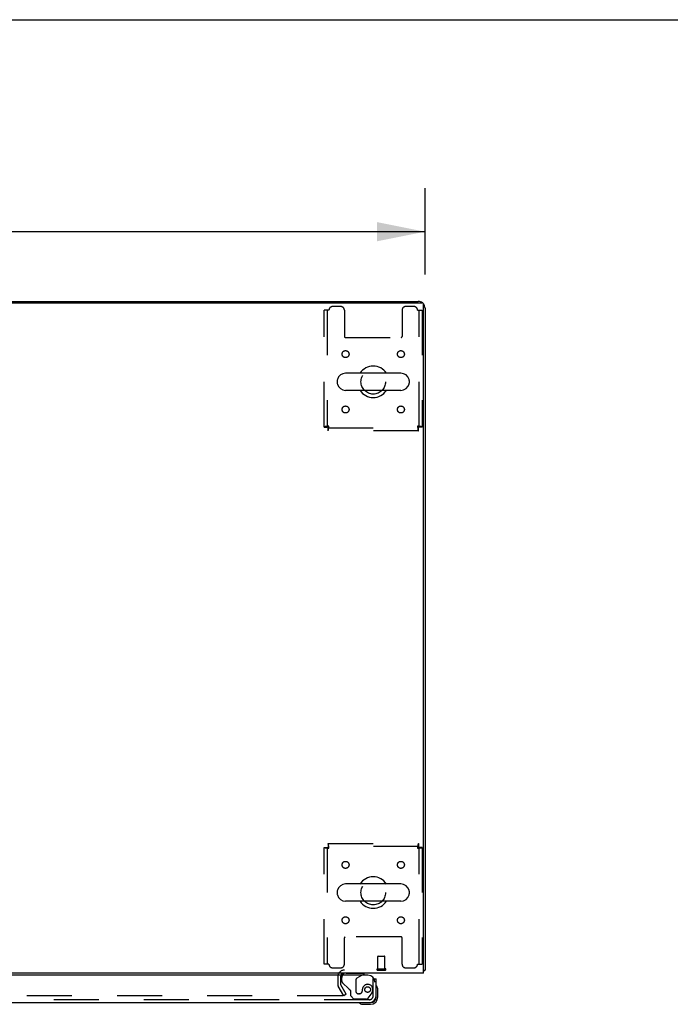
# Model space of a CAD drawing. Header units: inches. Extents: x 0 to 293, y 0 to 190.
# Tile 77 of 84: x 123 to 147, y 154 to 190. Entities that reach past the tile are written whole.
import ezdxf

# ---------------------------------------------------------------- set-up
doc = ezdxf.new("R2010")
doc.units = ezdxf.units.IN
doc.header["$LTSCALE"] = 16.12069
doc.header["$MEASUREMENT"] = 0
doc.linetypes.add('HIDDEN', pattern=[0.2, 0.1, -0.1])
doc.layers.get('0').update_dxf_attribs({"linetype": 'CONTINUOUS'})
for name, color, linetype in [('DEFAULT_2', 8, 'HIDDEN'), ('DIMENSIONS', 7, 'CONTINUOUS'), ('RIGHTHAND_DOOR_ASSEMBLY', 7, 'CONTINUOUS')]:
    doc.layers.add(name, color=color, linetype=linetype)
doc.styles.get("Standard").update_dxf_attribs({"font": 'arial.ttf'})
doc.dimstyles.new('DIMSTYLE_1', dxfattribs={"dimtxt": 1.293103, "dimasz": 1.724138, "dimexe": 0.09, "dimexo": 0.07, "dimgap": 0.0375, "dimtad": 0, "dimtih": 1, "dimtoh": 1, "dimzin": 4, "dimdsep": 46, "dimtxsty": 'Standard', "dimblk": '_FILLED', "dimblk1": '_FILLED', "dimblk2": '_FILLED', "dimcen": 0.09, "dimadec": 3, "dimazin": 1, "dimtfac": 1, "dimtdec": 3, "dimtofl": 0, "dimtmove": 0, "dimatfit": 3, "dimldrblk": '_FILLED', "dimfxl": 0, "dimtolj": 1, "dimtzin": 4, "dimarcsym": 0})

# ---------------------------------------------------------------- blocks, each defined once
blk = doc.blocks.new('_FILLED')
at = {"color": 0, "linetype": 'ByBlock'}
blk.add_solid([(0, 0), (-1, 0.2), (-1, -0.2)], dxfattribs=at)
blk = doc.blocks.new('*D1')
at = {"layer": 'DIMENSIONS', "color": 2, "linetype": 'Continuous'}
for p, q in [((60.031, 180.552), (60.031, 183.631)), ((137.781, 180.552), (137.781, 183.631)), ((60.031, 182.08), (96, 182.08)), ((137.781, 182.08), (101.811, 182.08))]:
    blk.add_line(p, q, dxfattribs=at)
at = {"layer": 'DIMENSIONS', "color": 2, "linetype": 'Continuous', "xscale": 1.724137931, "yscale": 1.724137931, "zscale": 1.724137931, "rotation": 180}
blk.add_blockref('_FILLED', (60.031, 182.08), dxfattribs=at)
at = {"layer": 'DIMENSIONS', "color": 2, "linetype": 'Continuous', "xscale": 1.724137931, "yscale": 1.724137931, "zscale": 1.724137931}
blk.add_blockref('_FILLED', (137.781, 182.08), dxfattribs=at)
at = {"layer": 'DIMENSIONS', "color": 2, "linetype": 'Continuous', "insert": (98.906, 182.726), "char_height": 1.2931, "width": 4.51865, "attachment_point": 2, "line_spacing_factor": 0.9}
blk.add_mtext('77.75', dxfattribs=at)

msp = doc.modelspace()

# ---------------------------------------------------------------- linework, layer by layer
at = {"color": 7, "linetype": 'Continuous'}
for p, q in [((0, 189.655), (293.103, 189.655)), ((67.531, 179.591), (130.281, 179.591)), ((130.281, 179.591), (130.281, 179.539)), ((136.914, 177.022), (134.939, 177.022)), ((134.639, 176.76), (134.639, 176.672)), ((137.214, 176.76), (137.214, 176.672)), ((136.914, 176.41), (134.939, 176.41)), ((136.914, 158.772), (134.939, 158.772)), ((134.639, 158.51), (134.639, 158.422)), ((137.214, 158.51), (137.214, 158.422)), ((136.914, 158.16), (134.939, 158.16)), ((137.729, 155.695), (137.781, 155.695))]:
    msp.add_line(p, q, dxfattribs=at)
at = {"color": 3, "linetype": 'Continuous'}
for p, q in [((60.143, 179.539), (137.669, 179.539)), ((130.281, 179.591), (137.534, 179.591)), ((137.729, 155.591), (137.729, 179.479)), ((137.781, 179.345), (137.781, 155.695)), ((137.729, 155.591), (60.083, 155.591))]:
    msp.add_line(p, q, dxfattribs=at)
for points in [[(137.729, 155.675), (137.729, 155.675), (137.733, 155.677), (137.737, 155.678), (137.741, 155.679), (137.745, 155.679)], [(137.745, 155.679), (137.753, 155.681), (137.757, 155.682), (137.76, 155.682), (137.763, 155.683), (137.766, 155.684), (137.769, 155.685), (137.771, 155.686), (137.774, 155.687), (137.776, 155.688), (137.777, 155.689), (137.778, 155.69), (137.779, 155.691), (137.78, 155.692), (137.78, 155.694), (137.781, 155.695)]]:
    msp.add_lwpolyline(points, dxfattribs=at)
for centre, radius, start, end in [((137.534, 179.345), 0.246, 50.5601, 90), ((137.669, 179.479), 0.06, 0, 90), ((137.534, 179.345), 0.246, 0, 39.4399), ((134.902, 155.449), 0.142, 90, 153.5334)]:
    msp.add_arc(centre, radius, start, end, dxfattribs=at)
at = {"color": 7, "linetype": 'Continuous'}
for centre, radius, start, end in [((134.939, 176.716), 0.306, 90, 164.3697), ((135.927, 176.716), 0.562, 32.9567, 147.0433), ((136.914, 176.716), 0.306, 15.6303, 90), ((134.783, 176.76), 0.144, 164.3697, 180), ((134.783, 176.672), 0.144, 180, 195.6303), ((134.939, 176.716), 0.306, 195.6303, 270), ((136.914, 176.716), 0.306, 270, 344.3697), ((137.07, 176.76), 0.144, 0, 15.6303), ((137.07, 176.672), 0.144, 344.3697, 360), ((135.927, 176.716), 0.562, 212.956, 327.044), ((135.927, 158.466), 0.562, 32.9567, 147.0433), ((134.939, 158.466), 0.306, 90, 164.3697), ((136.914, 158.466), 0.306, 15.6303, 90), ((134.783, 158.51), 0.144, 164.3697, 180), ((134.783, 158.422), 0.144, 180, 195.6303), ((134.939, 158.466), 0.306, 195.6303, 270), ((136.914, 158.466), 0.306, 270, 344.3697), ((137.07, 158.51), 0.144, 0, 15.6303), ((137.07, 158.422), 0.144, 344.3697, 360), ((135.927, 158.466), 0.562, 212.956, 327.044)]:
    msp.add_arc(centre, radius, start, end, dxfattribs=at)
at = {"layer": 'DEFAULT_2', "color": 8, "linetype": 'HIDDEN'}
for p, q in [((134.344, 179.279), (134.177, 179.279)), ((134.177, 175.1), (134.177, 179.279)), ((134.281, 179.279), (134.281, 175.1)), ((134.77, 179.404), (134.469, 179.404)), ((134.895, 179.279), (134.895, 178.334)), ((136.958, 179.279), (136.958, 178.334)), ((137.385, 179.404), (137.083, 179.404)), ((137.51, 179.279), (137.677, 179.279)), ((137.573, 175.1), (137.573, 179.279)), ((137.677, 179.279), (137.677, 175.1)), ((134.925, 178.304), (136.928, 178.304)), ((134.177, 175.1), (134.281, 175.1)), ((134.311, 175.07), (137.543, 175.07)), ((134.311, 174.966), (134.311, 175.07)), ((137.543, 174.966), (134.311, 174.966)), ((134.344, 175.133), (134.33, 175.128)), ((137.51, 175.133), (137.514, 175.119)), ((137.543, 174.966), (137.543, 175.07)), ((137.677, 175.1), (137.573, 175.1)), ((134.177, 160.082), (134.281, 160.082)), ((134.177, 155.904), (134.177, 160.082)), ((134.281, 160.082), (134.281, 155.904)), ((134.311, 160.216), (137.543, 160.216)), ((134.311, 160.216), (134.311, 160.112)), ((137.543, 160.112), (134.311, 160.112)), ((137.543, 160.216), (137.543, 160.112)), ((137.677, 160.082), (137.573, 160.082)), ((137.573, 155.904), (137.573, 160.082)), ((137.677, 160.082), (137.677, 155.904)), ((134.344, 160.049), (134.339, 160.063)), ((137.51, 160.049), (137.524, 160.054)), ((134.895, 155.904), (134.895, 156.849)), ((136.928, 156.879), (134.925, 156.879)), ((136.958, 155.904), (136.958, 156.849)), ((134.344, 155.904), (134.177, 155.904)), ((136.094, 155.738), (136.094, 156.185)), ((136.104, 156.195), (136.332, 156.195)), ((136.342, 155.738), (136.342, 156.185)), ((137.51, 155.904), (137.677, 155.904)), ((134.469, 155.779), (134.77, 155.779)), ((136.076, 155.738), (136.36, 155.738)), ((136.076, 155.695), (136.36, 155.695)), ((137.083, 155.779), (137.385, 155.779)), ((134.656, 155.449), (134.656, 155.187)), ((134.76, 155.449), (134.76, 155.187)), ((134.96, 154.831), (134.764, 155.17)), ((134.87, 154.779), (134.674, 155.118)), ((134.96, 154.831), (134.87, 154.779)), ((134.824, 154.779), (100.374, 154.779))]:
    msp.add_line(p, q, dxfattribs=at)
for points in [[(134.344, 175.133), (134.325, 175.131), (134.306, 175.128), (134.288, 175.126), (134.271, 175.124), (134.255, 175.121), (134.239, 175.119), (134.226, 175.117), (134.213, 175.114), (134.202, 175.112), (134.193, 175.11), (134.186, 175.107), (134.181, 175.105), (134.178, 175.103), (134.177, 175.1)], [(134.33, 175.128), (134.323, 175.126), (134.316, 175.124), (134.31, 175.121), (134.304, 175.119), (134.299, 175.117), (134.294, 175.114), (134.29, 175.112), (134.287, 175.11), (134.284, 175.107), (134.282, 175.105), (134.281, 175.103), (134.281, 175.1)], [(134.311, 174.966), (134.313, 174.967), (134.315, 174.97), (134.318, 174.976), (134.32, 174.983), (134.322, 174.992), (134.325, 175.003), (134.327, 175.015), (134.329, 175.029), (134.332, 175.044), (134.334, 175.061), (134.337, 175.078), (134.339, 175.096), (134.341, 175.114), (134.344, 175.133)], [(134.311, 175.07), (134.313, 175.071), (134.315, 175.072), (134.318, 175.074), (134.32, 175.076), (134.322, 175.08), (134.325, 175.084), (134.327, 175.089), (134.329, 175.094), (134.332, 175.1), (134.334, 175.106), (134.337, 175.112), (134.339, 175.119), (134.344, 175.133)], [(137.677, 175.1), (137.676, 175.103), (137.672, 175.105), (137.667, 175.107), (137.66, 175.11), (137.651, 175.112), (137.64, 175.114), (137.628, 175.117), (137.614, 175.119), (137.598, 175.121), (137.582, 175.124), (137.565, 175.126), (137.547, 175.128), (137.528, 175.131), (137.51, 175.133)], [(137.573, 175.1), (137.572, 175.103), (137.571, 175.105), (137.569, 175.107), (137.566, 175.11), (137.563, 175.112), (137.559, 175.114), (137.554, 175.117), (137.549, 175.119), (137.543, 175.121), (137.537, 175.124), (137.53, 175.126), (137.524, 175.128), (137.51, 175.133)], [(137.51, 175.133), (137.512, 175.114), (137.514, 175.096), (137.517, 175.078), (137.519, 175.061), (137.521, 175.044), (137.524, 175.029), (137.526, 175.015), (137.528, 175.003), (137.531, 174.992), (137.533, 174.983), (137.536, 174.976), (137.538, 174.97), (137.54, 174.967), (137.543, 174.966)], [(137.514, 175.119), (137.517, 175.112), (137.519, 175.106), (137.521, 175.1), (137.524, 175.094), (137.526, 175.089), (137.528, 175.084), (137.531, 175.08), (137.533, 175.076), (137.536, 175.074), (137.538, 175.072), (137.54, 175.071), (137.543, 175.07)], [(134.177, 160.082), (134.178, 160.08), (134.181, 160.077), (134.186, 160.075), (134.193, 160.073), (134.202, 160.07), (134.213, 160.068), (134.226, 160.066), (134.239, 160.063), (134.255, 160.061), (134.271, 160.059), (134.288, 160.056), (134.306, 160.054), (134.325, 160.052), (134.344, 160.049)], [(134.281, 160.082), (134.281, 160.08), (134.282, 160.077), (134.284, 160.075), (134.287, 160.073), (134.29, 160.07), (134.294, 160.068), (134.299, 160.066), (134.304, 160.063), (134.31, 160.061), (134.316, 160.059), (134.323, 160.056), (134.33, 160.054), (134.344, 160.049)], [(134.344, 160.049), (134.341, 160.068), (134.339, 160.086), (134.337, 160.104), (134.334, 160.122), (134.332, 160.138), (134.329, 160.153), (134.327, 160.167), (134.325, 160.18), (134.322, 160.191), (134.32, 160.2), (134.318, 160.207), (134.315, 160.212), (134.313, 160.215), (134.311, 160.216)], [(134.339, 160.063), (134.337, 160.07), (134.334, 160.076), (134.332, 160.083), (134.329, 160.088), (134.327, 160.094), (134.325, 160.098), (134.322, 160.102), (134.32, 160.106), (134.318, 160.109), (134.315, 160.111), (134.313, 160.112), (134.311, 160.112)], [(137.543, 160.216), (137.54, 160.215), (137.538, 160.212), (137.536, 160.207), (137.533, 160.2), (137.531, 160.191), (137.528, 160.18), (137.526, 160.167), (137.524, 160.153), (137.521, 160.138), (137.519, 160.122), (137.517, 160.104), (137.514, 160.086), (137.512, 160.068), (137.51, 160.049)], [(137.543, 160.112), (137.54, 160.112), (137.538, 160.111), (137.536, 160.109), (137.533, 160.106), (137.531, 160.102), (137.528, 160.098), (137.526, 160.094), (137.524, 160.088), (137.521, 160.083), (137.519, 160.076), (137.517, 160.07), (137.514, 160.063), (137.51, 160.049)], [(137.51, 160.049), (137.528, 160.052), (137.547, 160.054), (137.565, 160.056), (137.582, 160.059), (137.598, 160.061), (137.614, 160.063), (137.628, 160.066), (137.64, 160.068), (137.651, 160.07), (137.66, 160.073), (137.667, 160.075), (137.672, 160.077), (137.676, 160.08), (137.677, 160.082)], [(137.524, 160.054), (137.53, 160.056), (137.537, 160.059), (137.543, 160.061), (137.549, 160.063), (137.554, 160.066), (137.559, 160.068), (137.563, 160.07), (137.566, 160.073), (137.569, 160.075), (137.571, 160.077), (137.572, 160.08), (137.573, 160.082)], [(134.842, 154.804), (134.843, 154.802), (134.843, 154.8), (134.844, 154.798), (134.844, 154.796), (134.844, 154.796)], [(134.844, 154.796), (134.844, 154.794), (134.844, 154.792), (134.843, 154.79), (134.842, 154.789), (134.841, 154.787), (134.84, 154.785), (134.838, 154.784), (134.837, 154.782), (134.835, 154.781), (134.833, 154.78), (134.831, 154.78), (134.829, 154.779), (134.826, 154.779), (134.824, 154.779)]]:
    msp.add_lwpolyline(points, dxfattribs=at)
for centre, radius in [((134.937, 177.706), 0.125), ((136.916, 177.706), 0.125), ((135.927, 176.716), 0.438), ((134.937, 175.727), 0.125), ((136.916, 175.727), 0.125), ((134.937, 159.456), 0.125), ((136.916, 159.456), 0.125), ((135.927, 158.466), 0.438), ((134.937, 157.477), 0.125), ((136.916, 157.477), 0.125)]:
    msp.add_circle(centre, radius, dxfattribs=at)
for centre, radius, start, end in [((134.469, 179.279), 0.125, 90, 180), ((134.77, 179.279), 0.125, 0, 90), ((137.083, 179.279), 0.125, 90, 180), ((137.385, 179.279), 0.125, 0, 90), ((134.925, 178.334), 0.03, 180, 270), ((136.928, 178.334), 0.03, 270, 360), ((134.925, 156.849), 0.03, 90, 180), ((136.928, 156.849), 0.03, 0, 90), ((134.469, 155.904), 0.125, 180, 270), ((134.77, 155.904), 0.125, 270, 360), ((136.104, 156.185), 0.01, 90, 180), ((136.332, 156.185), 0.01, 0, 90), ((137.083, 155.904), 0.125, 180, 270), ((137.385, 155.904), 0.125, 270, 360), ((134.902, 155.449), 0.246, 90, 180), ((134.902, 155.449), 0.142, 153.5334, 180), ((136.076, 155.717), 0.0215, 90, 270), ((136.36, 155.717), 0.0215, 270, 90), ((134.793, 155.187), 0.137, 180, 210), ((134.793, 155.187), 0.033, 180, 210)]:
    msp.add_arc(centre, radius, start, end, dxfattribs=at)
at = {"layer": 'RIGHTHAND_DOOR_ASSEMBLY', "color": 3, "linetype": 'Continuous'}
for p, q in [((135.739, 155.512), (99.905, 155.512)), ((136.031, 154.78), (136.031, 155.387)), ((100.09, 154.533), (135.784, 154.533))]:
    msp.add_line(p, q, dxfattribs=at)
at = {"layer": 'RIGHTHAND_DOOR_ASSEMBLY', "color": 8, "linetype": 'HIDDEN'}
for p, q in [((134.959, 155.591), (135.589, 155.591)), ((135.35, 155.414), (135.52, 155.512)), ((134.802, 155.312), (134.802, 155.434)), ((135.05, 155.022), (134.831, 155.241)), ((135.301, 155.328), (135.301, 154.948)), ((135.927, 155.387), (135.955, 155.387)), ((135.927, 154.78), (135.927, 155.387)), ((135.109, 154.963), (135.109, 154.784)), ((135.432, 154.85), (135.399, 154.85)), ((135.53, 154.948), (135.53, 154.937)), ((135.751, 154.692), (135.852, 154.836)), ((135.784, 154.637), (100.09, 154.637)), ((135.109, 154.784), (135.235, 154.658)), ((135.686, 154.658), (135.235, 154.658))]:
    msp.add_line(p, q, dxfattribs=at)
at = {"layer": 'RIGHTHAND_DOOR_ASSEMBLY', "color": 7, "linetype": 'Continuous'}
for p, q in [((135.52, 155.512), (135.589, 155.552)), ((135.589, 155.591), (135.589, 155.552)), ((135.955, 155.387), (136.031, 155.387)), ((136.091, 154.992), (136.088, 155.03)), ((136.091, 154.736), (136.091, 154.992)), ((135.533, 154.476), (135.571, 154.473)), ((135.571, 154.473), (135.828, 154.473)), ((135.784, 154.533), (135.828, 154.533)), ((136.031, 154.736), (136.031, 154.78))]:
    msp.add_line(p, q, dxfattribs=at)
at = {"layer": 'RIGHTHAND_DOOR_ASSEMBLY', "color": 8, "linetype": 'HIDDEN'}
msp.add_circle((135.727, 155), 0.101, dxfattribs=at)
for centre, radius, start, end in [((134.959, 155.434), 0.157, 150.1697, 180), ((134.902, 155.312), 0.1, 180, 225), ((135.401, 155.328), 0.1, 120.092, 180), ((135.727, 155), 0.187, 343.1561, 162.1518), ((135.121, 155.092), 0.1, 225, 248.3904), ((135.07, 154.963), 0.039, 0, 68.3904), ((135.399, 154.948), 0.098, 180, 270), ((135.432, 154.948), 0.098, 270, 360), ((135.923, 154.937), 0.393, 162.0702, 178.3401), ((135.536, 155.058), 0.386, 324.9, 343.1561), ((135.686, 154.737), 0.079, 270, 324.9), ((135.784, 154.78), 0.142, 270, 360)]:
    msp.add_arc(centre, radius, start, end, dxfattribs=at)
at = {"layer": 'RIGHTHAND_DOOR_ASSEMBLY', "color": 7, "linetype": 'Continuous'}
for centre, radius, start, end in [((134.959, 155.434), 0.157, 90, 150.1697), ((136.046, 155.113), 0.015, 96.3796, 180), ((136.042, 155.113), 0.015, 30.8899, 83.6204), ((135.841, 154.992), 0.25, 0, 30.8899), ((135.451, 154.518), 0.015, 90, 173.6204), ((135.451, 154.521), 0.015, 186.3796, 239.1101), ((135.571, 154.723), 0.25, 239.1101, 270), ((135.828, 154.736), 0.263, 270, 360), ((135.828, 154.736), 0.203, 270, 360)]:
    msp.add_arc(centre, radius, start, end, dxfattribs=at)
at = {"layer": 'RIGHTHAND_DOOR_ASSEMBLY', "color": 3, "linetype": 'Continuous'}
for centre, radius, start, end in [((135.739, 155.262), 0.25, 0, 90), ((135.784, 154.78), 0.246, 270, 360)]:
    msp.add_arc(centre, radius, start, end, dxfattribs=at)

# ---------------------------------------------------------------- dimensions: what is measured, and where the dimension line sits
at = {"layer": 'DIMENSIONS', "color": 2, "linetype": 'Continuous'}
dim = msp.add_linear_dim(base=(60.031, 182.08), p1=(137.781, 183.701), p2=(60.031, 183.701), angle=180, dimstyle='DIMSTYLE_1', dxfattribs=at)
dim.commit()
dim.dimension.update_dxf_attribs({"geometry": '*D1', "text_midpoint": (98.91, 182.063), "dimtype": 160})

doc.saveas('drawing.dxf')
